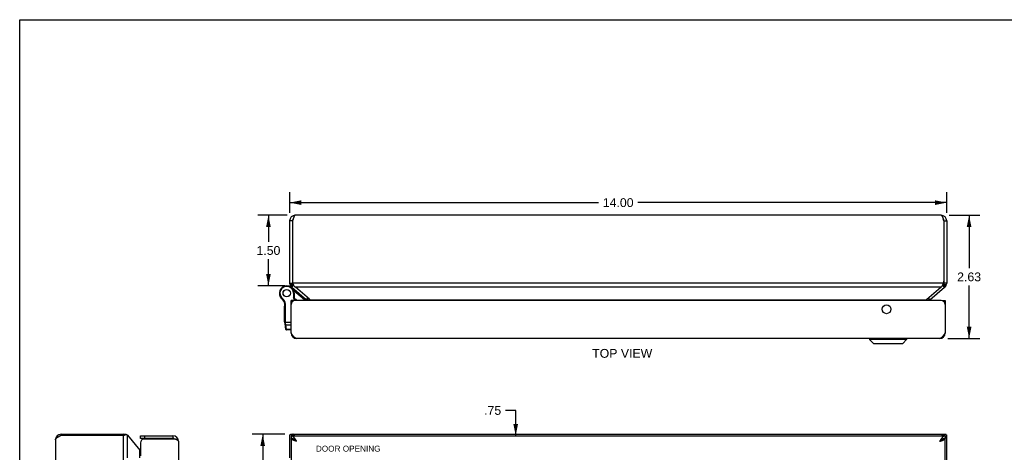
# Model space of a CAD drawing. Header units: inches. Extents: x 0 to 42.5, y 0 to 27.5.
# Tile 6 of 8: x 0 to 21, y 18.3 to 27.5. Entities that reach past the tile are written whole.
import ezdxf

# ---------------------------------------------------------------- set-up
doc = ezdxf.new("R2010")
doc.units = ezdxf.units.IN
doc.header["$LTSCALE"] = 2.3375
doc.header["$MEASUREMENT"] = 0
doc.layers.get('0').update_dxf_attribs({"linetype": 'CONTINUOUS'})
doc.layers.add('02___PRT_ALL_AXES', color=7, linetype='CONTINUOUS')
doc.layers.add('DIMENSIONS', color=7, linetype='CONTINUOUS')
doc.styles.get("Standard").update_dxf_attribs({"font": 'arial.ttf'})
doc.dimstyles.new('DIMSTYLE_1', dxfattribs={"dimtxt": 0.1875, "dimasz": 0.25, "dimexe": 0.09, "dimexo": 0.07, "dimgap": 0.0375, "dimtad": 0, "dimtih": 1, "dimtoh": 1, "dimzin": 4, "dimdsep": 46, "dimtxsty": 'Standard', "dimblk": '_FILLED', "dimblk1": '_FILLED', "dimblk2": '_FILLED', "dimcen": 0.09, "dimazin": 1, "dimtfac": 1, "dimtofl": 0, "dimtmove": 0, "dimatfit": 3, "dimldrblk": '_FILLED', "dimfxl": 0, "dimtolj": 1, "dimtzin": 4, "dimarcsym": 0})

# ---------------------------------------------------------------- blocks, each defined once
blk = doc.blocks.new('_FILLED')
at = {"color": 0, "linetype": 'ByBlock'}
blk.add_solid([(0, 0), (-1, 0.2), (-1, -0.2)], dxfattribs=at)
blk = doc.blocks.new('*D6')
at = {"layer": 'DIMENSIONS', "color": 2, "linetype": 'Continuous'}
for p, q in [((5.647, 18.666), (4.953, 18.666)), ((5.178, 18.666), (5.178, 13.853)), ((5.178, 8.666), (5.178, 13.478)), ((5.647, 8.666), (4.953, 8.666))]:
    blk.add_line(p, q, dxfattribs=at)
at = {"layer": 'DIMENSIONS', "color": 2, "linetype": 'Continuous', "xscale": 0.25, "yscale": 0.25, "zscale": 0.25}
for p, rotation in [((5.178, 18.666), 90), ((5.178, 8.666), 270)]:
    blk.add_blockref('_FILLED', p, dxfattribs=dict(at, rotation=rotation))
at = {"layer": 'DIMENSIONS', "color": 2, "linetype": 'Continuous', "insert": (5.178, 13.76), "char_height": 0.1875, "width": 0.6552, "attachment_point": 2, "line_spacing_factor": 0.9}
blk.add_mtext('10.00', dxfattribs=at)
blk = doc.blocks.new('*D7')
at = {"layer": 'DIMENSIONS', "color": 2, "linetype": 'Continuous'}
for p, q in [((19.808, 23.333), (20.456, 23.333)), ((20.231, 23.333), (20.231, 22.208)), ((20.231, 20.708), (20.231, 21.833)), ((19.777, 20.708), (20.456, 20.708))]:
    blk.add_line(p, q, dxfattribs=at)
at = {"layer": 'DIMENSIONS', "color": 2, "linetype": 'Continuous', "xscale": 0.25, "yscale": 0.25, "zscale": 0.25}
for p, rotation in [((20.231, 23.333), 90), ((20.231, 20.708), 270)]:
    blk.add_blockref('_FILLED', p, dxfattribs=dict(at, rotation=rotation))
at = {"layer": 'DIMENSIONS', "color": 2, "linetype": 'Continuous', "insert": (20.231, 22.114), "char_height": 0.1875, "width": 0.50953, "attachment_point": 2, "line_spacing_factor": 0.9}
blk.add_mtext('2.63', dxfattribs=at)
blk = doc.blocks.new('*D13')
at = {"layer": 'DIMENSIONS', "color": 2, "linetype": 'Continuous'}
for p, q in [((5.698, 23.333), (5.075, 23.333)), ((5.3, 23.333), (5.3, 22.77)), ((5.3, 21.832), (5.3, 22.395)), ((5.65, 21.832), (5.075, 21.832))]:
    blk.add_line(p, q, dxfattribs=at)
at = {"layer": 'DIMENSIONS', "color": 2, "linetype": 'Continuous', "xscale": 0.25, "yscale": 0.25, "zscale": 0.25}
for p, rotation in [((5.3, 23.333), 90), ((5.3, 21.832), 270)]:
    blk.add_blockref('_FILLED', p, dxfattribs=dict(at, rotation=rotation))
at = {"layer": 'DIMENSIONS', "color": 2, "linetype": 'Continuous', "insert": (5.3, 22.676), "char_height": 0.1875, "width": 0.50953, "attachment_point": 2, "line_spacing_factor": 0.9}
blk.add_mtext('1.50', dxfattribs=at)
blk = doc.blocks.new('*D14')
at = {"layer": 'DIMENSIONS', "color": 2, "linetype": 'Continuous'}
for p, q in [((10.569, 19.174), (10.354, 19.174)), ((10.569, 18.636), (10.569, 19.174)), ((10.569, 17.886), (10.569, 17.386))]:
    blk.add_line(p, q, dxfattribs=at)
at = {"layer": 'DIMENSIONS', "color": 2, "linetype": 'Continuous', "xscale": 0.25, "yscale": 0.25, "zscale": 0.25}
for p, rotation in [((10.569, 18.636), 270), ((10.569, 17.886), 90)]:
    blk.add_blockref('_FILLED', p, dxfattribs=dict(at, rotation=rotation))
at = {"layer": 'DIMENSIONS', "color": 2, "linetype": 'Continuous', "insert": (10.26, 19.268), "char_height": 0.1875, "width": 0.36385, "attachment_point": 3, "line_spacing_factor": 0.9}
blk.add_mtext('.75', dxfattribs=at)
blk = doc.blocks.new('*D20')
at = {"layer": 'DIMENSIONS', "color": 2, "linetype": 'Continuous'}
for p, q in [((5.753, 23.388), (5.753, 23.827)), ((19.753, 23.388), (19.753, 23.827)), ((5.753, 23.602), (12.331, 23.602)), ((19.753, 23.602), (13.174, 23.602))]:
    blk.add_line(p, q, dxfattribs=at)
at = {"layer": 'DIMENSIONS', "color": 2, "linetype": 'Continuous', "xscale": 0.25, "yscale": 0.25, "zscale": 0.25, "rotation": 180}
blk.add_blockref('_FILLED', (5.753, 23.602), dxfattribs=at)
at = {"layer": 'DIMENSIONS', "color": 2, "linetype": 'Continuous', "xscale": 0.25, "yscale": 0.25, "zscale": 0.25}
blk.add_blockref('_FILLED', (19.753, 23.602), dxfattribs=at)
at = {"layer": 'DIMENSIONS', "color": 2, "linetype": 'Continuous', "insert": (12.753, 23.696), "char_height": 0.1875, "width": 0.6552, "attachment_point": 2, "line_spacing_factor": 0.9}
blk.add_mtext('14.00', dxfattribs=at)

msp = doc.modelspace()

# ---------------------------------------------------------------- linework, layer by layer
at = {"color": 7, "linetype": 'Continuous'}
for p, q in [((0, 0), (0, 27.5)), ((0, 27.5), (42.5, 27.5)), ((5.8128, 23.2132), (5.7528, 23.2132)), ((19.6928, 23.2132), (19.7528, 23.2132)), ((5.7528, 21.8891), (5.8128, 21.8891)), ((5.7532, 21.8792), (5.813, 21.8842)), ((5.7549, 21.8668), (5.8139, 21.8779)), ((5.7578, 21.8548), (5.8153, 21.8719)), ((5.7609, 21.8459), (5.8168, 21.8675)), ((5.7809, 21.812), (5.8269, 21.8505)), ((5.7957, 21.7972), (5.8342, 21.8432)), ((5.8128, 21.929), (5.8128, 21.8891)), ((5.8342, 21.8432), (5.8412, 21.8373)), ((19.6644, 21.8373), (19.6714, 21.8432)), ((19.7099, 21.7972), (19.6714, 21.8432)), ((19.7247, 21.812), (19.6788, 21.8505)), ((19.7448, 21.8459), (19.6888, 21.8675)), ((19.6928, 21.929), (19.6928, 21.8891)), ((19.7528, 21.8891), (19.6928, 21.8891)), ((5.7477, 21.8196), (5.7474, 21.8198)), ((5.8143, 21.7698), (5.8201, 21.7767)), ((5.8344, 21.6731), (5.8344, 21.575)), ((5.8474, 21.6731), (5.8344, 21.6731)), ((6.0659, 21.5313), (5.8401, 21.7208)), ((5.8474, 21.6731), (5.8474, 21.5781)), ((5.5539, 21.5938), (5.5651, 21.6003)), ((5.5539, 21.5937), (5.5652, 21.6003)), ((5.5539, 21.5937), (5.5539, 21.5938)), ((5.5652, 21.6003), (5.5651, 21.6003)), ((5.5838, 21.5578), (5.5923, 21.5676)), ((5.6508, 21.4371), (5.6636, 21.4391)), ((5.6523, 21.0413), (5.6523, 21.4179)), ((5.6523, 21.4179), (5.6653, 21.4179)), ((5.6653, 21.0382), (5.6653, 21.4179)), ((5.8423, 21.5179), (5.7823, 21.5179)), ((5.7823, 21.4575), (5.7873, 21.4575)), ((5.8474, 21.5781), (5.8344, 21.575)), ((5.8643, 21.5175), (5.8344, 21.575)), ((5.8423, 21.5179), (5.8423, 21.5128)), ((5.8788, 21.5179), (5.8474, 21.5781)), ((6.0659, 21.5313), (6.0852, 21.5543)), ((6.109, 21.5342), (6.1412, 21.5726)), ((6.1157, 21.5277), (6.1545, 21.5614)), ((19.3899, 21.5277), (19.3511, 21.5614)), ((19.3966, 21.5342), (19.3644, 21.5726)), ((19.6623, 21.5179), (19.7223, 21.5179)), ((19.6623, 21.5128), (19.6623, 21.5179)), ((19.7223, 21.4575), (19.7173, 21.4575)), ((5.6523, 21.0533), (5.7823, 21.0533)), ((5.6707, 20.9008), (5.6535, 21.024)), ((5.6618, 21.0383), (5.6623, 21.0383)), ((5.6623, 21.0383), (5.6627, 21.0383)), ((5.6627, 21.0383), (5.6631, 21.0382)), ((5.6631, 21.0382), (5.6635, 21.0382)), ((5.6635, 21.0382), (5.664, 21.0382)), ((5.664, 21.0382), (5.6644, 21.0382)), ((5.6644, 21.0382), (5.6648, 21.0382)), ((5.6648, 21.0382), (5.6653, 21.0382)), ((5.6653, 21.0369), (5.6653, 21.0382)), ((5.6653, 21.0356), (5.6653, 21.0369)), ((5.6653, 21.0344), (5.6653, 21.0356)), ((5.6653, 21.0331), (5.6653, 21.0344)), ((5.6654, 21.0318), (5.6653, 21.0331)), ((5.6654, 21.0306), (5.6654, 21.0318)), ((5.6655, 21.0293), (5.6654, 21.0306)), ((5.6656, 21.0281), (5.6655, 21.0293)), ((5.6656, 21.0269), (5.6656, 21.0281)), ((5.6657, 21.0257), (5.6656, 21.0269)), ((5.6658, 21.0245), (5.6657, 21.0257)), ((5.6659, 21.0233), (5.6658, 21.0245)), ((5.666, 21.0221), (5.6659, 21.0233)), ((5.6661, 21.0209), (5.666, 21.0221)), ((5.6662, 21.0198), (5.6661, 21.0209)), ((5.6663, 21.0186), (5.6662, 21.0198)), ((5.6687, 20.9974), (5.6663, 21.0186)), ((5.6828, 20.8962), (5.6687, 20.9974)), ((5.6687, 20.9974), (5.7823, 20.9974)), ((5.6836, 20.8896), (5.6828, 20.8962)), ((5.7823, 20.8962), (5.6828, 20.8962)), ((5.7823, 20.8896), (5.6836, 20.8896)), ((5.7833, 20.8123), (5.7916, 20.8134)), ((19.7212, 20.8123), (19.713, 20.8134)), ((18.1102, 20.7049), (18.8983, 20.7049)), ((18.1102, 20.7049), (18.1102, 20.6861)), ((18.8983, 20.6861), (18.1102, 20.6861)), ((18.1102, 20.6861), (18.1933, 20.603)), ((18.1933, 20.603), (18.8152, 20.603)), ((18.1984, 20.6009), (18.8102, 20.6009)), ((18.8983, 20.6861), (18.8152, 20.603)), ((18.8983, 20.7049), (18.8983, 20.6861)), ((0.8807, 18.666), (0.8807, 18.645)), ((0.8811, 18.666), (0.8811, 18.645)), ((2.1649, 18.666), (2.1649, 18.645)), ((2.2047, 18.666), (2.2047, 18.645)), ((2.2047, 18.645), (2.2097, 18.6454)), ((2.2097, 18.6454), (2.2159, 18.6475)), ((2.2146, 18.6454), (2.2097, 18.6454)), ((2.2159, 18.6475), (2.2179, 18.6489)), ((2.2271, 18.6475), (2.2159, 18.6475)), ((2.2179, 18.6489), (2.2199, 18.6502)), ((2.2199, 18.6502), (2.2219, 18.6515)), ((2.2219, 18.6515), (2.2234, 18.653)), ((2.2391, 18.6515), (2.2219, 18.6515)), ((2.2234, 18.653), (2.2249, 18.6545)), ((2.2249, 18.6545), (2.2263, 18.656)), ((2.2479, 18.656), (2.2263, 18.656)), ((2.266, 18.6611), (2.2354, 18.6611)), ((2.5759, 18.576), (2.5759, 18.636)), ((3.2659, 18.576), (2.5759, 18.576)), ((2.6659, 18.576), (2.6659, 18.636)), ((3.2659, 18.636), (3.2659, 18.576)), ((5.8212, 18.6611), (5.7696, 18.6611)), ((5.7823, 18.636), (5.7823, 18.576)), ((5.7833, 18.571), (5.8136, 18.571)), ((5.7957, 18.645), (5.8342, 18.645)), ((5.8128, 18.666), (5.8128, 18.6611)), ((5.822, 18.666), (5.822, 18.6611)), ((5.8342, 18.645), (5.8431, 18.636)), ((19.6625, 18.636), (19.6714, 18.645)), ((19.7099, 18.645), (19.6714, 18.645)), ((19.6836, 18.666), (19.6836, 18.6611)), ((19.736, 18.6611), (19.6844, 18.6611)), ((19.7212, 18.571), (19.6909, 18.571)), ((19.6928, 18.666), (19.6928, 18.6611)), ((19.7223, 18.636), (19.7223, 18.576))]:
    msp.add_line(p, q, dxfattribs=at)
at = {"color": 3, "linetype": 'Continuous'}
for p, q in [((19.6328, 23.3332), (5.8728, 23.3332)), ((5.7528, 23.2132), (5.7528, 21.8891)), ((5.8128, 23.2128), (5.8128, 21.929)), ((19.6928, 23.2128), (19.6928, 21.929)), ((19.7528, 23.2132), (19.7528, 21.8891)), ((19.6836, 21.8891), (5.822, 21.8891)), ((5.7957, 21.7972), (6.109, 21.5342)), ((6.1721, 21.5466), (5.8737, 21.7972)), ((19.6319, 21.7972), (5.8737, 21.7972)), ((19.3335, 21.5466), (19.6319, 21.7972)), ((19.3966, 21.5342), (19.7099, 21.7972)), ((5.7823, 20.8279), (5.7823, 21.5179)), ((19.6323, 21.5179), (5.8723, 21.5179)), ((6.1823, 21.5342), (19.3233, 21.5342)), ((19.7223, 21.5179), (19.7223, 20.8279)), ((19.6023, 20.7079), (5.9023, 20.7079)), ((0.7607, 18.546), (0.7607, 8.786)), ((0.8807, 18.666), (2.2047, 18.666)), ((0.8807, 18.645), (2.2047, 18.645)), ((2.2047, 18.6449), (2.2146, 18.6454)), ((2.2047, 18.645), (2.2047, 8.687)), ((2.2146, 18.6454), (2.2271, 18.6475)), ((2.2271, 18.6475), (2.2311, 18.6489)), ((2.2311, 18.6489), (2.2351, 18.6502)), ((2.2351, 18.6502), (2.2391, 18.6515)), ((2.2391, 18.6515), (2.2421, 18.653)), ((2.2421, 18.653), (2.245, 18.6545)), ((2.245, 18.6545), (2.2479, 18.656)), ((2.2967, 18.166), (2.2967, 18.645)), ((2.2967, 18.645), (2.5596, 18.3271)), ((2.5759, 18.636), (3.2659, 18.636)), ((2.5759, 18.486), (2.5759, 18.206)), ((2.6363, 18.571), (3.2816, 18.571)), ((3.3859, 18.516), (3.3859, 8.816)), ((5.7528, 18.645), (5.7528, 18.166)), ((5.7823, 18.636), (19.7223, 18.636)), ((5.7823, 18.571), (5.7823, 8.761)), ((5.7833, 18.571), (5.7823, 18.571)), ((5.7957, 18.645), (5.8046, 18.636)), ((5.8128, 18.666), (19.6928, 18.666)), ((19.701, 18.636), (19.7099, 18.645)), ((19.7212, 18.571), (19.7223, 18.571)), ((19.7223, 8.761), (19.7223, 18.571)), ((19.7528, 8.687), (19.7528, 18.645)), ((2.5596, 18.166), (2.5596, 18.3271))]:
    msp.add_line(p, q, dxfattribs=at)
for points in [[(5.8728, 23.3332), (5.8707, 23.333), (5.8685, 23.3324), (5.8664, 23.3315), (5.8642, 23.3301), (5.8621, 23.3285), (5.86, 23.3264), (5.8578, 23.324), (5.8557, 23.3213), (5.8535, 23.3182), (5.8514, 23.3148), (5.8492, 23.311), (5.8471, 23.307), (5.845, 23.3026), (5.8428, 23.298), (5.8407, 23.2931), (5.8385, 23.288), (5.8364, 23.2826), (5.8342, 23.277), (5.8321, 23.2712), (5.83, 23.2652), (5.8278, 23.2591), (5.8257, 23.2528), (5.8235, 23.2464), (5.8214, 23.2399), (5.8192, 23.2333), (5.8171, 23.2266), (5.815, 23.2199), (5.8128, 23.2132)], [(19.6328, 23.3332), (19.635, 23.333), (19.6371, 23.3324), (19.6392, 23.3315), (19.6414, 23.3301), (19.6435, 23.3285), (19.6457, 23.3264), (19.6478, 23.324), (19.65, 23.3213), (19.6521, 23.3182), (19.6542, 23.3148), (19.6564, 23.311), (19.6585, 23.307), (19.6607, 23.3026), (19.6628, 23.298), (19.665, 23.2931), (19.6671, 23.288), (19.6692, 23.2826), (19.6714, 23.277), (19.6735, 23.2712), (19.6757, 23.2652), (19.6778, 23.2591), (19.68, 23.2528), (19.6821, 23.2464), (19.6842, 23.2399), (19.6864, 23.2333), (19.6885, 23.2266), (19.6907, 23.2199), (19.6928, 23.2132)], [(5.838, 21.8437), (5.8352, 21.8499), (5.8326, 21.8562), (5.8301, 21.8627), (5.8278, 21.8692), (5.8257, 21.8758), (5.8238, 21.8825), (5.822, 21.8891)], [(5.8737, 21.7972), (5.8687, 21.8013), (5.864, 21.8057), (5.8595, 21.8104), (5.8553, 21.8153), (5.8514, 21.8206), (5.8477, 21.8261), (5.8443, 21.8317), (5.841, 21.8376), (5.838, 21.8437)], [(19.6319, 21.7972), (19.6369, 21.8013), (19.6416, 21.8057), (19.6461, 21.8104), (19.6503, 21.8154), (19.6542, 21.8206), (19.6579, 21.8261), (19.6614, 21.8318), (19.6646, 21.8376), (19.6676, 21.8437)], [(19.6676, 21.8437), (19.6704, 21.8499), (19.6731, 21.8562), (19.6755, 21.8627), (19.6778, 21.8692), (19.6799, 21.8758), (19.6818, 21.8825), (19.6836, 21.8891)], [(6.1721, 21.5466), (6.1749, 21.5436), (6.1776, 21.5406), (6.1801, 21.5374), (6.1823, 21.5342)], [(6.1823, 21.5342), (6.1841, 21.5322), (6.1857, 21.53), (6.1871, 21.5278), (6.1883, 21.5254), (6.1894, 21.523), (6.1903, 21.5205), (6.1911, 21.5179)], [(19.3233, 21.5342), (19.3215, 21.5322), (19.32, 21.53), (19.3185, 21.5278), (19.3173, 21.5254), (19.3162, 21.523), (19.3153, 21.5205), (19.3146, 21.5179)], [(19.3335, 21.5466), (19.3307, 21.5436), (19.328, 21.5406), (19.3256, 21.5374), (19.3233, 21.5342)], [(5.9023, 20.7079), (5.898, 20.7081), (5.8937, 20.7087), (5.8894, 20.7096), (5.8851, 20.7109), (5.8808, 20.7126), (5.8765, 20.7147), (5.8723, 20.7171), (5.868, 20.7198), (5.8637, 20.7229), (5.8594, 20.7263), (5.8551, 20.7301), (5.8508, 20.7341), (5.8466, 20.7384), (5.8423, 20.7431), (5.838, 20.748), (5.8337, 20.7531), (5.8294, 20.7585), (5.8251, 20.7641), (5.8208, 20.7699), (5.8166, 20.7759), (5.8123, 20.782), (5.808, 20.7883), (5.8037, 20.7947), (5.7994, 20.8012), (5.7951, 20.8078), (5.7908, 20.8145), (5.7866, 20.8212), (5.7823, 20.8279)], [(19.7223, 20.8279), (19.718, 20.8212), (19.7137, 20.8145), (19.7094, 20.8078), (19.7051, 20.8012), (19.7008, 20.7947), (19.6965, 20.7883), (19.6923, 20.782), (19.688, 20.7758), (19.6837, 20.7699), (19.6794, 20.7641), (19.6751, 20.7585), (19.6708, 20.7531), (19.6666, 20.748), (19.6623, 20.7431), (19.658, 20.7385), (19.6537, 20.7341), (19.6494, 20.7301), (19.6451, 20.7263), (19.6408, 20.7229), (19.6366, 20.7198), (19.6323, 20.7171), (19.628, 20.7147), (19.6237, 20.7126), (19.6194, 20.7109), (19.6151, 20.7096), (19.6108, 20.7087), (19.6066, 20.7081), (19.6023, 20.7079)], [(0.7607, 18.546), (0.7609, 18.5498), (0.7616, 18.5536), (0.7627, 18.5574), (0.7642, 18.5612), (0.7661, 18.565), (0.7685, 18.5688), (0.7713, 18.5726), (0.7744, 18.5764), (0.778, 18.5802), (0.7819, 18.584), (0.7862, 18.5878), (0.7909, 18.5917), (0.7958, 18.5955), (0.8011, 18.5993), (0.8067, 18.6031), (0.8125, 18.6069), (0.8186, 18.6107), (0.8249, 18.6145), (0.8315, 18.6183), (0.8382, 18.6221), (0.845, 18.6259), (0.852, 18.6297), (0.8591, 18.6335), (0.8662, 18.6373), (0.8735, 18.6412), (0.8807, 18.645)], [(2.2479, 18.656), (2.2501, 18.6573), (2.2524, 18.6583), (2.2549, 18.6593), (2.2575, 18.66), (2.2601, 18.6606), (2.2629, 18.661), (2.2656, 18.6611), (2.266, 18.6611)], [(2.266, 18.6611), (2.2683, 18.661), (2.2709, 18.6607), (2.2735, 18.6602), (2.2758, 18.6595), (2.278, 18.6586), (2.2801, 18.6576), (2.2819, 18.6564)], [(2.2967, 18.645), (2.2944, 18.6469), (2.292, 18.6488), (2.2896, 18.6507), (2.2871, 18.6526), (2.2845, 18.6545), (2.2819, 18.6564)], [(3.3859, 18.516), (3.3858, 18.5179), (3.3853, 18.5199), (3.3845, 18.5219), (3.3834, 18.5238), (3.382, 18.5258), (3.3803, 18.5277), (3.3782, 18.5297), (3.3759, 18.5317), (3.3733, 18.5336), (3.3704, 18.5356), (3.3672, 18.5376), (3.3638, 18.5395), (3.3601, 18.5415), (3.3562, 18.5435), (3.352, 18.5454), (3.3475, 18.5474), (3.3429, 18.5494), (3.3381, 18.5513), (3.3331, 18.5533), (3.3279, 18.5552), (3.3225, 18.5572), (3.317, 18.5592), (3.3113, 18.5611), (3.3056, 18.5631), (3.2997, 18.5651), (3.2937, 18.567), (3.2877, 18.569), (3.2816, 18.571)], [(5.7528, 18.6449), (5.7528, 18.645), (5.7529, 18.6451), (5.7529, 18.6452), (5.753, 18.6453), (5.7531, 18.6454), (5.7532, 18.6454)], [(5.7532, 18.6454), (5.7534, 18.6458), (5.7536, 18.6461), (5.7539, 18.6465), (5.7542, 18.6468), (5.7545, 18.6472), (5.7549, 18.6475)], [(5.7549, 18.6475), (5.7553, 18.6482), (5.7557, 18.6489), (5.7562, 18.6495), (5.7567, 18.6502), (5.7573, 18.6508), (5.7578, 18.6515)], [(5.7578, 18.6515), (5.7583, 18.6522), (5.7588, 18.653), (5.7593, 18.6538), (5.7598, 18.6545), (5.7603, 18.6553), (5.7609, 18.656)], [(5.7609, 18.656), (5.7617, 18.6573), (5.7627, 18.6583), (5.7638, 18.6593), (5.765, 18.66), (5.7664, 18.6606), (5.7678, 18.661), (5.7694, 18.6611), (5.7696, 18.6611)], [(5.7696, 18.6611), (5.771, 18.661), (5.7727, 18.6607), (5.7744, 18.6602), (5.7761, 18.6595), (5.7778, 18.6586), (5.7794, 18.6576), (5.7809, 18.6564)], [(5.7957, 18.645), (5.793, 18.6469), (5.7905, 18.6488), (5.788, 18.6507), (5.7855, 18.6526), (5.7832, 18.6545), (5.7809, 18.6564)], [(5.9023, 18.516), (5.898, 18.5227), (5.8937, 18.5294), (5.8894, 18.5361), (5.8851, 18.5427), (5.8808, 18.5492), (5.8765, 18.5556), (5.8723, 18.5619), (5.868, 18.568), (5.8637, 18.574), (5.8594, 18.5798), (5.8551, 18.5854), (5.8508, 18.5908), (5.8466, 18.5959), (5.8423, 18.6008), (5.838, 18.6054), (5.8337, 18.6098), (5.8294, 18.6138), (5.8251, 18.6176), (5.8208, 18.621), (5.8166, 18.6241), (5.8123, 18.6268), (5.808, 18.6292), (5.8037, 18.6313), (5.7994, 18.6329), (5.7951, 18.6343), (5.7908, 18.6352), (5.7866, 18.6358), (5.7823, 18.636)], [(5.9023, 18.516), (5.8961, 18.5179), (5.8899, 18.5199), (5.8838, 18.5219), (5.8778, 18.5238), (5.8718, 18.5258), (5.8658, 18.5277), (5.86, 18.5297), (5.8543, 18.5317), (5.8487, 18.5336), (5.8432, 18.5356), (5.8379, 18.5376), (5.8328, 18.5395), (5.8279, 18.5415), (5.8231, 18.5435), (5.8186, 18.5454), (5.8143, 18.5474), (5.8102, 18.5494), (5.8064, 18.5513), (5.8028, 18.5533), (5.7995, 18.5552), (5.7964, 18.5572), (5.7937, 18.5592), (5.7912, 18.5611), (5.789, 18.5631), (5.7871, 18.5651), (5.7855, 18.567), (5.7843, 18.569), (5.7833, 18.571)], [(5.8601, 18.636), (5.8595, 18.6365), (5.8553, 18.6406), (5.8514, 18.6445), (5.8477, 18.6481), (5.8443, 18.6514), (5.841, 18.6544), (5.838, 18.657), (5.8352, 18.6594), (5.8326, 18.6614), (5.8301, 18.663), (5.8278, 18.6643), (5.8257, 18.6652), (5.8238, 18.6658), (5.822, 18.666)], [(19.7223, 18.636), (19.718, 18.6358), (19.7137, 18.6352), (19.7094, 18.6343), (19.7051, 18.633), (19.7008, 18.6313), (19.6965, 18.6292), (19.6923, 18.6268), (19.688, 18.6241), (19.6837, 18.621), (19.6794, 18.6176), (19.6751, 18.6138), (19.6708, 18.6098), (19.6666, 18.6054), (19.6623, 18.6008), (19.658, 18.5959), (19.6537, 18.5908), (19.6494, 18.5854), (19.6451, 18.5798), (19.6408, 18.574), (19.6366, 18.568), (19.6323, 18.5619), (19.628, 18.5556), (19.6237, 18.5492), (19.6194, 18.5427), (19.6151, 18.5361), (19.6108, 18.5294), (19.6066, 18.5227), (19.6023, 18.516)], [(19.6023, 18.516), (19.6084, 18.5179), (19.6146, 18.5199), (19.6207, 18.5219), (19.6268, 18.5238), (19.6328, 18.5258), (19.6387, 18.5277), (19.6445, 18.5297), (19.6503, 18.5317), (19.6558, 18.5336), (19.6613, 18.5356), (19.6666, 18.5376), (19.6717, 18.5395), (19.6766, 18.5415), (19.6814, 18.5435), (19.6859, 18.5454), (19.6902, 18.5474), (19.6943, 18.5494), (19.6981, 18.5513), (19.7017, 18.5533), (19.7051, 18.5552), (19.7081, 18.5572), (19.7109, 18.5592), (19.7133, 18.5611), (19.7155, 18.5631), (19.7174, 18.5651), (19.719, 18.567), (19.7203, 18.569), (19.7212, 18.571)], [(19.6455, 18.636), (19.6461, 18.6365), (19.6503, 18.6406), (19.6542, 18.6445), (19.6579, 18.6481), (19.6614, 18.6514), (19.6646, 18.6544), (19.6676, 18.657), (19.6704, 18.6594), (19.6731, 18.6614), (19.6755, 18.663), (19.6778, 18.6643), (19.6799, 18.6652), (19.6818, 18.6658), (19.6836, 18.666)], [(19.7099, 18.645), (19.7126, 18.6469), (19.7152, 18.6488), (19.7177, 18.6507), (19.7201, 18.6526), (19.7224, 18.6545), (19.7247, 18.6564)], [(19.736, 18.6611), (19.7346, 18.661), (19.7329, 18.6607), (19.7312, 18.6602), (19.7295, 18.6595), (19.7278, 18.6586), (19.7262, 18.6576), (19.7247, 18.6564)], [(19.7448, 18.656), (19.7439, 18.6573), (19.743, 18.6583), (19.7418, 18.6593), (19.7406, 18.66), (19.7393, 18.6606), (19.7378, 18.661), (19.7362, 18.6611), (19.736, 18.6611)], [(19.7448, 18.656), (19.7461, 18.654), (19.7473, 18.6522), (19.7485, 18.6505), (19.7496, 18.649), (19.7505, 18.6478), (19.7513, 18.6468), (19.752, 18.646), (19.7524, 18.6454), (19.7527, 18.6451), (19.7528, 18.645)], [(2.5596, 18.3271), (2.5606, 18.3254), (2.5617, 18.3237), (2.5628, 18.322), (2.5639, 18.3203), (2.565, 18.3186), (2.5662, 18.3169)], [(2.5662, 18.3169), (2.5695, 18.3121), (2.5731, 18.3073), (2.5759, 18.3035)]]:
    msp.add_lwpolyline(points, dxfattribs=at)
at = {"color": 7, "linetype": 'Continuous'}
for points in [[(5.6523, 21.0413), (5.6523, 21.0413), (5.6523, 21.0412), (5.6523, 21.0412), (5.6523, 21.0411), (5.6523, 21.0411), (5.6523, 21.041), (5.6524, 21.041), (5.6524, 21.0409), (5.6524, 21.0409), (5.6524, 21.0408), (5.6525, 21.0408), (5.6525, 21.0407), (5.6526, 21.0407), (5.6526, 21.0406), (5.6527, 21.0406), (5.6527, 21.0405), (5.6528, 21.0405), (5.6529, 21.0404), (5.6529, 21.0404), (5.653, 21.0403), (5.6531, 21.0403), (5.6531, 21.0402), (5.6532, 21.0402), (5.6533, 21.0401), (5.6534, 21.0401), (5.6535, 21.04), (5.6536, 21.04), (5.6537, 21.0399), (5.6538, 21.0399), (5.6539, 21.0398), (5.654, 21.0398), (5.6541, 21.0397), (5.6542, 21.0397), (5.6543, 21.0396), (5.6544, 21.0396), (5.6546, 21.0396), (5.6547, 21.0395), (5.6548, 21.0395), (5.6549, 21.0394), (5.6551, 21.0394), (5.6552, 21.0393), (5.6553, 21.0393), (5.6555, 21.0393), (5.6556, 21.0392), (5.6558, 21.0392), (5.6559, 21.0392), (5.6561, 21.0391), (5.6562, 21.0391), (5.6564, 21.039), (5.6565, 21.039), (5.6567, 21.039), (5.6569, 21.0389), (5.657, 21.0389), (5.6572, 21.0389), (5.6574, 21.0388), (5.6576, 21.0388), (5.6577, 21.0388), (5.6579, 21.0387), (5.6581, 21.0387), (5.6583, 21.0387), (5.6585, 21.0387), (5.6586, 21.0386), (5.6588, 21.0386), (5.659, 21.0386), (5.6592, 21.0386), (5.6594, 21.0385), (5.6596, 21.0385), (5.6598, 21.0385), (5.66, 21.0385), (5.6602, 21.0384), (5.6604, 21.0384), (5.6606, 21.0384), (5.6608, 21.0384), (5.661, 21.0384), (5.6612, 21.0384), (5.6614, 21.0383), (5.6618, 21.0383)], [(5.6535, 21.024), (5.6535, 21.0239), (5.6535, 21.0238), (5.6535, 21.0237), (5.6536, 21.0235), (5.6536, 21.0234), (5.6536, 21.0233), (5.6537, 21.0232), (5.6537, 21.0231), (5.6538, 21.023), (5.6538, 21.0229), (5.6539, 21.0228), (5.6539, 21.0226), (5.654, 21.0225), (5.654, 21.0224), (5.6541, 21.0223), (5.6542, 21.0222), (5.6543, 21.0221), (5.6543, 21.022), (5.6544, 21.0219), (5.6545, 21.0218), (5.6546, 21.0217), (5.6547, 21.0216), (5.6548, 21.0215), (5.6549, 21.0214), (5.655, 21.0213), (5.6551, 21.0212), (5.6552, 21.0211), (5.6553, 21.021), (5.6554, 21.0209), (5.6555, 21.0208), (5.6556, 21.0208), (5.6557, 21.0207), (5.6559, 21.0206), (5.656, 21.0205), (5.6561, 21.0204), (5.6563, 21.0203), (5.6564, 21.0203), (5.6565, 21.0202), (5.6567, 21.0201), (5.6568, 21.02), (5.657, 21.02), (5.6571, 21.0199), (5.6573, 21.0198), (5.6574, 21.0197), (5.6576, 21.0197), (5.6577, 21.0196), (5.6579, 21.0195), (5.6581, 21.0195), (5.6582, 21.0194), (5.6584, 21.0194), (5.6586, 21.0193), (5.6587, 21.0193), (5.6589, 21.0192), (5.6591, 21.0192), (5.6593, 21.0191), (5.6594, 21.0191), (5.6596, 21.019), (5.6598, 21.019), (5.66, 21.0189), (5.6602, 21.0189), (5.6604, 21.0188), (5.6606, 21.0188), (5.6608, 21.0188), (5.6609, 21.0187), (5.6611, 21.0187), (5.6613, 21.0187), (5.6615, 21.0187), (5.6617, 21.0186), (5.6619, 21.0186), (5.6621, 21.0186), (5.6623, 21.0186), (5.6625, 21.0186), (5.6628, 21.0185), (5.663, 21.0185), (5.6632, 21.0185), (5.6634, 21.0185), (5.6636, 21.0185), (5.6638, 21.0185), (5.664, 21.0185), (5.6642, 21.0185), (5.6644, 21.0185), (5.6646, 21.0185), (5.6649, 21.0185), (5.6651, 21.0185), (5.6653, 21.0185), (5.6655, 21.0185), (5.6657, 21.0186), (5.6659, 21.0186), (5.6661, 21.0186), (5.6663, 21.0186)], [(5.6558, 21.0072), (5.6559, 21.007), (5.6559, 21.0068), (5.6559, 21.0066), (5.656, 21.0064), (5.656, 21.0062), (5.6561, 21.006), (5.6561, 21.0058), (5.6562, 21.0057), (5.6562, 21.0055), (5.6563, 21.0053), (5.6563, 21.0051), (5.6564, 21.0049), (5.6565, 21.0047), (5.6566, 21.0046), (5.6566, 21.0044), (5.6567, 21.0042), (5.6568, 21.004), (5.6569, 21.0038), (5.657, 21.0037), (5.6571, 21.0035), (5.6572, 21.0033), (5.6573, 21.0031), (5.6574, 21.003), (5.6575, 21.0028), (5.6576, 21.0026), (5.6577, 21.0025), (5.6578, 21.0023), (5.658, 21.0022), (5.6581, 21.002), (5.6582, 21.0019), (5.6583, 21.0017), (5.6585, 21.0015), (5.6586, 21.0014), (5.6587, 21.0012), (5.6589, 21.0011), (5.659, 21.001), (5.6592, 21.0008), (5.6593, 21.0007), (5.6595, 21.0005), (5.6596, 21.0004), (5.6598, 21.0003), (5.66, 21.0002), (5.6601, 21), (5.6603, 20.9999), (5.6604, 20.9998), (5.6606, 20.9997), (5.6608, 20.9995), (5.661, 20.9994), (5.6611, 20.9993), (5.6613, 20.9992), (5.6615, 20.9991), (5.6617, 20.999), (5.6619, 20.9989), (5.6621, 20.9988), (5.6622, 20.9987), (5.6624, 20.9986), (5.6626, 20.9985), (5.6628, 20.9985), (5.663, 20.9984), (5.6632, 20.9983), (5.6634, 20.9982), (5.6636, 20.9981), (5.6638, 20.9981), (5.664, 20.998), (5.6642, 20.9979), (5.6644, 20.9979), (5.6646, 20.9978), (5.6648, 20.9978), (5.665, 20.9977), (5.6653, 20.9977), (5.6655, 20.9976), (5.6657, 20.9976), (5.6659, 20.9976), (5.6661, 20.9975), (5.6663, 20.9975), (5.6665, 20.9975), (5.6667, 20.9974), (5.667, 20.9974), (5.6672, 20.9974), (5.6674, 20.9974), (5.6676, 20.9974), (5.6678, 20.9974), (5.668, 20.9974), (5.6683, 20.9974), (5.6685, 20.9974), (5.6687, 20.9974)], [(5.67, 20.9061), (5.67, 20.9059), (5.67, 20.9057), (5.6701, 20.9055), (5.6701, 20.9053), (5.6702, 20.9051), (5.6702, 20.9049), (5.6702, 20.9047), (5.6703, 20.9045), (5.6704, 20.9043), (5.6704, 20.9042), (5.6705, 20.904), (5.6706, 20.9038), (5.6706, 20.9036), (5.6707, 20.9034), (5.6708, 20.9032), (5.6709, 20.9031), (5.6709, 20.9029), (5.671, 20.9027), (5.6711, 20.9025), (5.6712, 20.9024), (5.6713, 20.9022), (5.6714, 20.902), (5.6715, 20.9019), (5.6716, 20.9017), (5.6717, 20.9015), (5.6719, 20.9014), (5.672, 20.9012), (5.6721, 20.901), (5.6722, 20.9009), (5.6724, 20.9007), (5.6725, 20.9006), (5.6726, 20.9004), (5.6728, 20.9003), (5.6729, 20.9001), (5.673, 20.9), (5.6732, 20.8998), (5.6733, 20.8997), (5.6735, 20.8996), (5.6736, 20.8994), (5.6738, 20.8993), (5.6739, 20.8992), (5.6741, 20.899), (5.6743, 20.8989), (5.6744, 20.8988), (5.6746, 20.8987), (5.6748, 20.8985), (5.6749, 20.8984), (5.6751, 20.8983), (5.6753, 20.8982), (5.6755, 20.8981), (5.6756, 20.898), (5.6758, 20.8979), (5.676, 20.8978), (5.6762, 20.8977), (5.6764, 20.8976), (5.6766, 20.8975), (5.6768, 20.8974), (5.677, 20.8973), (5.6772, 20.8972), (5.6774, 20.8972), (5.6775, 20.8971), (5.6777, 20.897), (5.678, 20.897), (5.6782, 20.8969), (5.6784, 20.8968), (5.6786, 20.8968), (5.6788, 20.8967), (5.679, 20.8966), (5.6792, 20.8966), (5.6794, 20.8966), (5.6796, 20.8965), (5.6798, 20.8965), (5.68, 20.8964), (5.6802, 20.8964), (5.6805, 20.8964), (5.6807, 20.8963), (5.6809, 20.8963), (5.6811, 20.8963), (5.6813, 20.8963), (5.6815, 20.8963), (5.6818, 20.8962), (5.682, 20.8962), (5.6822, 20.8962), (5.6824, 20.8962), (5.6826, 20.8962), (5.6828, 20.8962)], [(2.2263, 18.656), (2.2273, 18.6571), (2.2283, 18.6581), (2.2293, 18.6589), (2.2303, 18.6596), (2.2314, 18.6601), (2.2324, 18.6606), (2.2333, 18.6609), (2.2343, 18.661), (2.2352, 18.6611), (2.2354, 18.6611)], [(5.9023, 18.516), (5.898, 18.5193), (5.8937, 18.5227), (5.8894, 18.526), (5.8851, 18.5293), (5.8808, 18.5326), (5.8765, 18.5358), (5.8723, 18.5389), (5.868, 18.542), (5.8637, 18.545), (5.8594, 18.5479), (5.8551, 18.5507), (5.8508, 18.5534), (5.8466, 18.5559), (5.8423, 18.5584), (5.838, 18.5607), (5.8337, 18.5629), (5.8294, 18.5649), (5.8251, 18.5668), (5.8208, 18.5685), (5.8166, 18.57), (5.8123, 18.5714), (5.808, 18.5726), (5.8037, 18.5736), (5.7994, 18.5745), (5.7951, 18.5751), (5.7908, 18.5756), (5.7866, 18.5759), (5.7823, 18.576)], [(5.8212, 18.6611), (5.8217, 18.6611), (5.8223, 18.6609), (5.8229, 18.6607), (5.8235, 18.6603), (5.8242, 18.6598), (5.8248, 18.6592), (5.8255, 18.6584), (5.8262, 18.6575), (5.8269, 18.6564)], [(5.8342, 18.645), (5.8329, 18.6469), (5.8316, 18.6488), (5.8304, 18.6507), (5.8292, 18.6526), (5.828, 18.6545), (5.8269, 18.6564)], [(5.9023, 18.516), (5.8983, 18.5185), (5.8944, 18.521), (5.8906, 18.5235), (5.8867, 18.526), (5.883, 18.5285), (5.8793, 18.531), (5.8757, 18.5335), (5.8723, 18.536), (5.8689, 18.5385), (5.8657, 18.541), (5.8627, 18.5435), (5.8598, 18.546), (5.8572, 18.5485), (5.8547, 18.551), (5.8547, 18.551)], [(19.7223, 18.576), (19.718, 18.5759), (19.7137, 18.5756), (19.7094, 18.5751), (19.7051, 18.5745), (19.7008, 18.5736), (19.6965, 18.5726), (19.6923, 18.5714), (19.688, 18.57), (19.6837, 18.5685), (19.6794, 18.5668), (19.6751, 18.5649), (19.6708, 18.5629), (19.6666, 18.5607), (19.6623, 18.5584), (19.658, 18.5559), (19.6537, 18.5534), (19.6494, 18.5507), (19.6451, 18.5479), (19.6408, 18.545), (19.6366, 18.542), (19.6323, 18.5389), (19.628, 18.5358), (19.6237, 18.5326), (19.6194, 18.5293), (19.6151, 18.526), (19.6108, 18.5227), (19.6066, 18.5193), (19.6023, 18.516)], [(19.6023, 18.516), (19.6062, 18.5185), (19.6101, 18.521), (19.614, 18.5235), (19.6178, 18.526), (19.6216, 18.5285), (19.6252, 18.531), (19.6288, 18.5335), (19.6323, 18.536), (19.6356, 18.5385), (19.6388, 18.541), (19.6418, 18.5435), (19.6447, 18.546), (19.6474, 18.5485), (19.6499, 18.551), (19.6499, 18.551)], [(19.6714, 18.645), (19.6727, 18.6469), (19.674, 18.6488), (19.6752, 18.6507), (19.6765, 18.6526), (19.6776, 18.6545), (19.6788, 18.6564)], [(19.6844, 18.6611), (19.6839, 18.6611), (19.6833, 18.6609), (19.6827, 18.6607), (19.6821, 18.6603), (19.6815, 18.6598), (19.6808, 18.6592), (19.6801, 18.6584), (19.6794, 18.6575), (19.6788, 18.6564)]]:
    msp.add_lwpolyline(points, dxfattribs=at)
at = {"color": 3, "linetype": 'Continuous'}
msp.add_circle((18.4723, 21.3299), 0.094, dxfattribs=at)
for centre, radius, start, end in [((5.8728, 23.2132), 0.12, 90, 180), ((19.6328, 23.2132), 0.12, 0, 90), ((5.9714, 23.2128), 0.1586, 179.86634, 180), ((19.5342, 23.2128), 0.1586, 0, 0.13366), ((5.8728, 21.8891), 0.12, 180, 230), ((5.9835, 21.9475), 0.1717, 186.18676, 199.87761), ((19.5221, 21.9475), 0.1717, 340.12239, 353.81324), ((19.6328, 21.8891), 0.12, 310, 360), ((5.8723, 21.4279), 0.09, 90, 180), ((6.0705, 21.4883), 0.06, 29.62245, 50), ((19.4352, 21.4883), 0.06, 130, 150.37755), ((19.6323, 21.4279), 0.09, 0, 90), ((5.9023, 20.8279), 0.12, 180, 270), ((19.6023, 20.8279), 0.12, 270, 360), ((0.8807, 18.546), 0.12, 90, 180), ((2.2047, 18.546), 0.12, 73.69838, 90), ((2.6659, 18.486), 0.09, 109.18814, 180), ((3.2659, 18.516), 0.12, 0, 90)]:
    msp.add_arc(centre, radius, start, end, dxfattribs=at)
at = {"color": 7, "linetype": 'Continuous'}
for centre, radius, start, end in [((5.8728, 23.2132), 0.06, 144.20751, 180), ((19.6328, 23.2132), 0.06, 0, 35.79249), ((5.6899, 21.6731), 0.1575, 0, 210.26499), ((5.8728, 21.8891), 0.06, 180, 230), ((19.6328, 21.8891), 0.06, 310, 360), ((5.6899, 21.6731), 0.1445, 0, 210.26499), ((5.653, 21.5775), 0.26, 50, 68.622), ((5.6899, 21.6731), 0.1575, 210.27865, 232.68689), ((5.6767, 21.6653), 0.1421, 210.26499, 229.20673), ((5.6767, 21.6653), 0.1291, 210.26499, 229.20673), ((5.4532, 21.4063), 0.2, 8.84009, 49.20673), ((5.4532, 21.4063), 0.213, 8.84009, 49.20673), ((5.5273, 21.4179), 0.125, 0, 8.84009), ((5.5273, 21.4179), 0.138, 0, 8.84009), ((5.7904, 21.3509), 0.21, 52.68557, 69.70189), ((6.0048, 21.4585), 0.095, 38.72563, 50), ((6.0048, 21.4585), 0.125, 28.38861, 50), ((6.0705, 21.4883), 0.12, 14.30568, 23.89429), ((19.4352, 21.4883), 0.12, 156.07181, 165.69403), ((5.7773, 21.0413), 0.125, 180, 187.96175), ((5.6836, 20.9026), 0.013, 187.97573, 270), ((18.1133, 20.7049), 0.00305, 89.99991, 180), ((18.1984, 20.608), 0.0071, 225.00001, 270.00001), ((18.8102, 20.608), 0.0071, 269.99999, 314.99999), ((18.8953, 20.7049), 0.00305, 0, 90.00009), ((3.2659, 18.516), 0.06, 54.21945, 90)]:
    msp.add_arc(centre, radius, start, end, dxfattribs=at)
at = {"layer": '02___PRT_ALL_AXES', "color": 7, "linetype": 'Continuous'}
for p, q in [((5.6423, 21.0585), (5.6423, 21.3989)), ((5.6523, 21.3989), (5.6423, 21.3989)), ((5.6523, 21.3905), (5.6423, 21.3905)), ((5.6523, 21.3386), (5.6423, 21.3386)), ((5.6523, 21.3302), (5.6423, 21.3302)), ((5.6523, 21.2602), (5.6423, 21.2602)), ((5.6523, 21.0587), (5.6423, 21.0587)), ((5.6523, 21.0585), (5.6423, 21.0585))]:
    msp.add_line(p, q, dxfattribs=at)
for radius in [0.079, 0.078]:
    msp.add_circle((5.6899, 21.6731), radius, dxfattribs=at)

# ---------------------------------------------------------------- texts
at = {"layer": 'DIMENSIONS', "color": 2, "linetype": 'Continuous', "attachment_point": 2, "line_spacing_factor": 0.9}
for s, insert, char_height, width in [('TOP VIEW', (12.8394, 20.4841), 0.1875, 1.277649), ('DOOR OPENING', (7.0007, 18.422), 0.125, 1.375465)]:
    msp.add_mtext(s, dxfattribs=dict(at, insert=insert, char_height=char_height, width=width))

# ---------------------------------------------------------------- dimensions: what is measured, and where the dimension line sits
at = {"layer": 'DIMENSIONS', "color": 2, "linetype": 'Continuous'}
dim = msp.add_linear_dim(base=(19.7528, 23.6021), p1=(5.7528, 23.8971), p2=(19.7528, 23.8971), dimstyle='DIMSTYLE_1', dxfattribs=at)
dim.commit()
dim.dimension.update_dxf_attribs({"geometry": '*D20', "text_midpoint": (12.7608, 23.601), "dimtype": 160})
for base, p1, p2, angle, picture, middle in [((5.3001, 21.8321), (5.7678, 23.3332), (5.72, 21.8321), 270, '*D13', (5.3082, 22.5816)), ((20.2307, 20.7079), (19.7378, 23.3332), (19.7073, 20.7079), 270, '*D7', (20.2284, 22.0195)), ((10.5693, 17.886), (5.8723, 18.636), (6.5323, 17.886), 270, '*D14', (10.0841, 19.1717)), ((5.1778, 18.666), (5.717, 8.666), (5.717, 18.666), 90, '*D6', (5.1858, 13.6649))]:
    dim = msp.add_linear_dim(base=base, p1=p1, p2=p2, angle=angle, dimstyle='DIMSTYLE_1', dxfattribs=at)
    dim.commit()
    dim.dimension.update_dxf_attribs({"geometry": picture, "text_midpoint": middle, "dimtype": 160})

doc.saveas('drawing.dxf')
